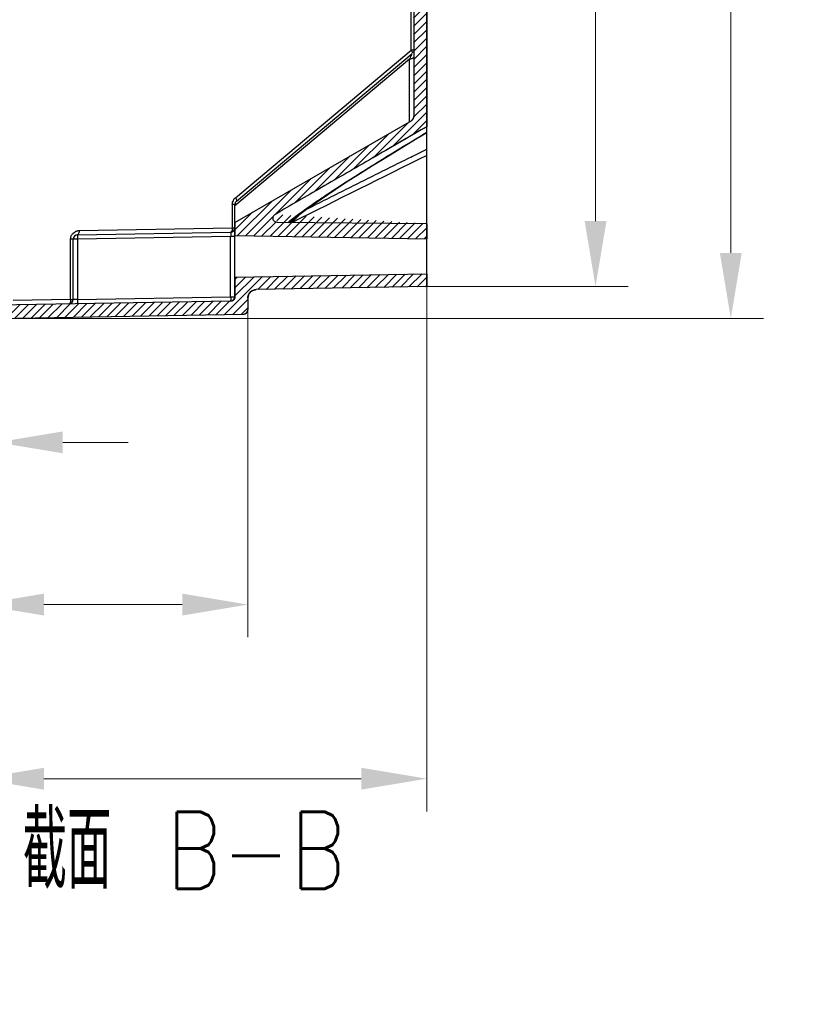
# Model space of a CAD drawing. Header units: inches. Extents: x 3951 to 6642, y -813 to 1217.
# Tile 11 of 33: x 4976 to 5156, y 226 to 454. Entities that reach past the tile are written whole.
import ezdxf

# ---------------------------------------------------------------- set-up
doc = ezdxf.new("R2010")
doc.units = ezdxf.units.IN
doc.header["$LTSCALE"] = 7.600000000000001
doc.header["$MEASUREMENT"] = 0
doc.header["$PDMODE"] = 3
doc.header["$PDSIZE"] = 0.3125
doc.layers.get('0').update_dxf_attribs({"linetype": 'CONTINUOUS'})
doc.layers.get('Defpoints').update_dxf_attribs({"linetype": 'CONTINUOUS'})
doc.layers.add('5标注', color=1, linetype='CONTINUOUS')
doc.layers.add('6文本', color=5, linetype='CONTINUOUS')
doc.styles.get("Standard").update_dxf_attribs({"font": 'txt', "width": 0.8, "bigfont": 'gbcbig.shx'})
doc.styles.add('TXT', font='txt.shx', dxfattribs={"width": 0.7, "bigfont": 'INTECAD.SHX'})
doc.dimstyles.new('标准样式', dxfattribs={"dimscale": 7.600000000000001, "dimtxt": 3, "dimasz": 2, "dimexe": 1, "dimexo": 0, "dimgap": 1, "dimtad": 0, "dimdec": 1, "dimzin": 1, "dimdsep": 46, "dimtxsty": 'TXT', "dimcen": 0.09, "dimclrd": 5, "dimclre": 252, "dimadec": 1, "dimazin": 0, "dimtfac": 1, "dimtdec": 1, "dimtofl": 0, "dimtmove": 0, "dimatfit": 3, "dimfxl": 0, "dimtzin": 0, "dimlwd": 13, "dimlwe": 13, "dimarcsym": 0})

# ---------------------------------------------------------------- blocks, each defined once
blk = doc.blocks.new('*D62')
at = {"layer": '5标注', "color": 252, "lineweight": 13}
for p, q in [((4970.905208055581, 682.5589544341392), (5148.887368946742, 682.5589544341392)), ((4970.905208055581, 384.7166337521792), (5148.887368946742, 384.7166337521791))]:
    blk.add_line(p, q, dxfattribs=at)
at = {"layer": '5标注', "color": 5, "lineweight": 13}
for p, q in [((5141.287368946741, 667.3589544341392), (5141.287368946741, 573.157794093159)), ((5141.287368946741, 399.9166337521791), (5141.287368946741, 494.1177940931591))]:
    blk.add_line(p, q, dxfattribs=at)
at = {"layer": '5标注', "color": 5}
for points in [[(5138.754035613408, 667.3589544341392), (5143.820702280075, 667.3589544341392), (5141.287368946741, 682.5589544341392)], [(5138.754035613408, 399.9166337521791), (5143.820702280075, 399.9166337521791), (5141.287368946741, 384.7166337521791)]]:
    blk.add_solid(points, dxfattribs=at)
at = {"layer": 'Defpoints', "color": 0}
for p in [(4970.905208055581, 682.5589544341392), (4970.905208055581, 384.7166337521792), (5141.287368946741, 384.7166337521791)]:
    blk.add_point(p, dxfattribs=at)
at = {"layer": '5标注', "color": 0, "insert": (5141.287368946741, 533.6377940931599), "char_height": 22.8, "attachment_point": 5, "rotation": 90, "style": 'TXT'}
blk.add_mtext('297.8', dxfattribs=at)
blk = doc.blocks.new('*D57')
at = {"layer": '5标注', "color": 252, "lineweight": 13}
for p, q in [((5070.780208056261, 675.1901227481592), (5117.517139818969, 675.1901227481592)), ((5070.780208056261, 392.0853923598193), (5117.517139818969, 392.0853923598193))]:
    blk.add_line(p, q, dxfattribs=at)
at = {"layer": '5标注', "color": 5, "lineweight": 13}
for p, q in [((5109.917139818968, 659.9901227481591), (5109.917139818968, 567.0122068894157)), ((5109.917139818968, 407.2853923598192), (5109.917139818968, 493.2922068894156))]:
    blk.add_line(p, q, dxfattribs=at)
at = {"layer": '5标注', "color": 5}
for points in [[(5107.383806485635, 659.9901227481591), (5112.450473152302, 659.9901227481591), (5109.917139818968, 675.1901227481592)], [(5107.383806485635, 407.2853923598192), (5112.450473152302, 407.2853923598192), (5109.917139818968, 392.0853923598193)]]:
    blk.add_solid(points, dxfattribs=at)
at = {"layer": 'Defpoints', "color": 0}
for p in [(5070.780208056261, 675.1901227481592), (5070.780208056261, 392.0853923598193), (5109.917139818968, 392.0853923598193)]:
    blk.add_point(p, dxfattribs=at)
at = {"layer": '5标注', "color": 0, "insert": (5109.917139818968, 530.1522068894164), "char_height": 22.8, "attachment_point": 5, "rotation": 90, "style": 'TXT'}
blk.add_mtext('283.1', dxfattribs=at)
blk = doc.blocks.new('*D46')
at = {"layer": '5标注', "color": 252, "lineweight": 13}
for p, q in [((5070.780208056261, 399.0586393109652), (5070.780208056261, 270.3723594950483)), ((4966.780208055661, 382.6772562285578), (4966.780208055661, 270.3723594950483))]:
    blk.add_line(p, q, dxfattribs=at)
at = {"layer": '5标注', "color": 5, "lineweight": 13}
for p, q in [((4966.780208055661, 277.9723594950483), (4951.580208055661, 277.9723594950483)), ((5055.580208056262, 277.9723594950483), (4981.980208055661, 277.9723594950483))]:
    blk.add_line(p, q, dxfattribs=at)
at = {"layer": '5标注', "color": 5}
for points in [[(4981.980208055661, 280.5056928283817), (4981.980208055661, 275.4390261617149), (4966.780208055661, 277.9723594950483)], [(5055.580208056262, 280.5056928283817), (5055.580208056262, 275.4390261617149), (5070.780208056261, 277.9723594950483)]]:
    blk.add_solid(points, dxfattribs=at)
at = {"layer": 'Defpoints', "color": 0}
for p in [(5070.780208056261, 399.0586393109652), (4966.780208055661, 382.6772562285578), (4966.780208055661, 277.9723594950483)]:
    blk.add_point(p, dxfattribs=at)
at = {"layer": '5标注', "color": 0, "insert": (4893.307208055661, 277.9723594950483), "char_height": 22.8, "attachment_point": 5, "style": 'TXT'}
blk.add_mtext('\\A1;104.0{\\H0.7x;\\S+0.00^ -0.25;}', dxfattribs=at)
blk = doc.blocks.new('*D45')
at = {"layer": '5标注', "color": 252, "lineweight": 13}
for p, q in [((5029.280208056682, 388.0583965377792), (5029.280208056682, 310.7571977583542)), ((4966.780208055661, 385.2163433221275), (4966.780208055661, 310.7571977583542))]:
    blk.add_line(p, q, dxfattribs=at)
at = {"layer": '5标注', "color": 5, "lineweight": 13}
for p, q in [((4966.780208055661, 318.3571977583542), (4941.602451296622, 318.3571977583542)), ((5014.080208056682, 318.3571977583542), (4981.980208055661, 318.3571977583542))]:
    blk.add_line(p, q, dxfattribs=at)
at = {"layer": '5标注', "color": 5}
for points in [[(4981.980208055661, 320.8905310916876), (4981.980208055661, 315.8238644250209), (4966.780208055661, 318.3571977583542)], [(5014.080208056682, 320.8905310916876), (5014.080208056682, 315.8238644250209), (5029.280208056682, 318.3571977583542)]]:
    blk.add_solid(points, dxfattribs=at)
at = {"layer": 'Defpoints', "color": 0}
for p in [(5029.280208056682, 388.0583965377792), (4966.780208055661, 385.2163433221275), (5029.280208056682, 318.3571977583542)]:
    blk.add_point(p, dxfattribs=at)
at = {"layer": '5标注', "color": 0, "insert": (4910.062451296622, 318.3571977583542), "char_height": 22.8, "attachment_point": 5, "style": 'TXT'}
blk.add_mtext('62.5', dxfattribs=at)
blk = doc.blocks.new('*D44')
at = {"layer": '5标注', "color": 252, "lineweight": 13}
for p, q in [((4966.780208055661, 382.090805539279), (4966.780208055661, 348.3746078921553)), ((4971.155208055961, 380.9398975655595), (4971.155208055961, 348.3746078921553))]:
    blk.add_line(p, q, dxfattribs=at)
at = {"layer": '5标注', "color": 5, "lineweight": 13}
for p, q in [((4951.580208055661, 355.9746078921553), (4932.230208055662, 355.9746078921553)), ((4986.355208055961, 355.9746078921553), (5001.555208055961, 355.9746078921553))]:
    blk.add_line(p, q, dxfattribs=at)
at = {"layer": '5标注', "color": 5}
for points in [[(4951.580208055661, 358.5079412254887), (4951.580208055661, 353.4412745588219), (4966.780208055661, 355.9746078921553)], [(4986.355208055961, 358.5079412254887), (4986.355208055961, 353.4412745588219), (4971.155208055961, 355.9746078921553)]]:
    blk.add_solid(points, dxfattribs=at)
at = {"layer": 'Defpoints', "color": 0}
for p in [(4966.780208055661, 382.090805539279), (4971.155208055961, 380.9398975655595), (4971.155208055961, 355.9746078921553)]:
    blk.add_point(p, dxfattribs=at)
at = {"layer": '5标注', "color": 0, "insert": (4908.670208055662, 355.9746078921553), "char_height": 22.8, "attachment_point": 5, "style": 'TXT'}
blk.add_mtext('4.4', dxfattribs=at)

msp = doc.modelspace()

# ---------------------------------------------------------------- hatches: boundary and pattern name
h = msp.add_hatch()
h.set_pattern_fill('B', color=2, scale=10.28184589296, angle=45, style=0, pattern_type=0)
h.set_pattern_definition([(45, (4425.239163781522, 366.6944490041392), (-0.9566267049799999, 0.9566267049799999), [])])
edge = h.paths.add_edge_path()
edge.add_line((4967.762755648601, 679.5591834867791), (5025.297660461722, 678.5549079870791))
edge.add_spline(control_points=[(4967.762755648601, 679.5591834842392), (4967.185131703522, 679.5692659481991), (4966.780208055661, 679.9813192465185), (4966.780208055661, 680.5590311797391)], knot_values=[0, 0, 0, 0, 1, 1, 1, 1], weights=[1, 0.8088336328, 0.8088336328, 1], degree=3, periodic=0)
edge.add_line((4966.780208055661, 680.5590311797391), (4966.780208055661, 685.9892796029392))
edge.add_line((4969.780208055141, 689.0421017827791), (4966.780208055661, 685.9892796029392))
edge.add_line((4970.905208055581, 689.0421017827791), (4969.780208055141, 689.0421017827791))
edge.add_spline(control_points=[(4970.905208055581, 689.0421017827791), (4971.05165466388, 689.0421017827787), (4971.155208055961, 688.9385483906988), (4971.155208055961, 688.7921017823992)], knot_values=[0, 0, 0, 0, 1, 1, 1, 1], weights=[1, 0.8047378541, 0.8047378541, 1], degree=3, periodic=0)
edge.add_line((4971.155208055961, 688.5421017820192), (4971.155208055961, 688.7921017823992))
edge.add_spline(control_points=[(4971.155208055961, 688.5421017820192), (4971.155208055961, 688.3956551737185), (4971.05165466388, 688.2921017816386), (4970.905208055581, 688.2921017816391)], knot_values=[0, 0, 0, 0, 1, 1, 1, 1], weights=[1, 0.8047378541, 0.8047378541, 1], degree=3, periodic=0)
edge.add_line((4970.905208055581, 688.2921017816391), (4970.780208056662, 688.2921017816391))
edge.add_line((4970.780208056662, 685.7388474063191), (4970.780208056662, 688.2921017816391))
edge.add_spline(control_points=[(4970.771736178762, 682.5588795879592), (4969.83765673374, 682.5579818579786), (4969.177725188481, 683.219038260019), (4969.180213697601, 684.1531148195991), (4969.182702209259, 685.0871913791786), (4969.846146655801, 685.7447221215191), (4970.780208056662, 685.7388474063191)], knot_values=[0, 0, 0, 0, 1, 1, 1, 2, 2, 2, 2], weights=[1, 0.8038826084, 0.8038826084, 1, 0.8038826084, 0.8038826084, 1], degree=3, periodic=0)
edge.add_line((5028.297660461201, 681.5549079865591), (4970.780064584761, 682.558881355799))
edge.add_spline(control_points=[(5029.280208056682, 680.5550602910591), (5029.280208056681, 681.1327722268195), (5028.875284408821, 681.5448255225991), (5028.297660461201, 681.5549079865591)], knot_values=[0, 0, 0, 0, 1, 1, 1, 1], weights=[1, 0.8088336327, 0.8088336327, 1], degree=3, periodic=0)
edge.add_line((5029.280208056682, 680.5550602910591), (5029.280208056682, 677.8791768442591))
edge.add_spline(control_points=[(5029.280208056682, 677.8799019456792), (5029.280208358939, 676.7244783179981), (5030.09005559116, 675.9003720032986), (5031.245303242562, 675.8802070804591)], knot_values=[0, 0, 0, 0, 1, 1, 1, 1], weights=[1, 0.808833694, 0.808833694, 1], degree=3, periodic=0)
edge.add_line((5070.780208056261, 675.1901227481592), (5031.245303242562, 675.8802070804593))
edge.add_line((5070.780208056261, 675.1901227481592), (5070.780208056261, 672.1901227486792))
edge.add_line((5026.280208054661, 672.9668731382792), (5070.780208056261, 672.1901227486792))
edge.add_line((5026.280208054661, 677.5550602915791), (5026.280208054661, 672.9668731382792))
edge.add_spline(control_points=[(5026.280208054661, 677.5550602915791), (5026.280208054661, 678.1327722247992), (5025.875284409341, 678.544825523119), (5025.297660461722, 678.5549079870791)], knot_values=[0, 0, 0, 0, 1, 1, 1, 1], weights=[1, 0.8088336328, 0.8088336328, 1], degree=3, periodic=0)
edge = h.paths.add_edge_path()
edge.add_line((5067.780208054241, 635.7723604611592), (5067.780208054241, 431.5031546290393))
edge.add_spline(control_points=[(5067.280207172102, 636.6371631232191), (5067.597195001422, 636.4541505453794), (5067.780208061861, 636.1371629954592), (5067.780208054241, 635.7711371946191)], knot_values=[0, 0, 0, 0, 1, 1, 1, 1], weights=[1, 0.9106834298, 0.9106834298, 1], degree=3, periodic=0)
edge.add_line((5026.280208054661, 660.3085236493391), (5067.280207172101, 636.6371631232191))
edge.add_line((5026.280208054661, 663.3086419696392), (5026.280208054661, 660.3085236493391))
edge.add_line((5026.280208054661, 663.3086419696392), (5070.780208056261, 664.0853923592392))
edge.add_line((5070.780208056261, 664.0853923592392), (5070.780208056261, 660.6110988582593))
edge.add_spline(control_points=[(5036.251645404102, 660.2803409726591), (5040.185646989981, 660.3219221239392), (5047.988716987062, 660.3956011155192), (5059.498147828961, 660.5049820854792), (5067.041188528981, 660.5756254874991), (5070.780208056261, 660.6110988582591)], knot_values=[0, 0, 0, 0, 0.3333333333, 0.6666666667, 1, 1, 1, 1], degree=3, periodic=0)
edge.add_spline(control_points=[(5035.611200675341, 658.436828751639), (5035.474480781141, 658.5161112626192), (5035.267593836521, 658.7107605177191), (5035.159013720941, 659.1034099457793), (5035.184839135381, 659.5166591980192), (5035.365790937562, 659.9156259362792), (5035.751314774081, 660.2026022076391), (5036.067389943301, 660.2791639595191), (5036.246937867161, 660.2820361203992)], knot_values=[0, 0, 0, 0, 0.1666666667, 0.3333333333, 0.5, 0.6666666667, 0.8333333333, 1, 1, 1, 1], degree=3, periodic=0)
edge.add_spline(control_points=[(5035.610696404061, 658.4370718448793), (5038.151725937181, 656.9622333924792), (5043.430511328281, 653.9048216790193), (5051.945805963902, 648.9800767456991), (5061.021208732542, 643.7350595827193), (5067.463013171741, 640.0134220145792), (5070.780208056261, 638.0971778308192)], knot_values=[0, 0, 0, 0, 0.25, 0.5, 0.75, 1, 1, 1, 1], degree=3, periodic=0)
edge.add_line((5070.780208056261, 638.0971778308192), (5070.780208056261, 429.1783372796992))
edge.add_spline(control_points=[(5070.780208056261, 429.1783372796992), (5066.403957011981, 426.6503080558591), (5057.963887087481, 421.7740923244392), (5046.238750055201, 414.9958961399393), (5039.052860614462, 410.8362990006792), (5035.618760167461, 408.8431235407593)], knot_values=[0, 0, 0, 0, 0.3333333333, 0.6666666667, 1, 1, 1, 1], degree=3, periodic=0)
edge.add_spline(control_points=[(5036.112959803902, 406.9762447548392), (5035.965544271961, 406.9784498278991), (5035.701133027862, 407.0472937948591), (5035.351193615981, 407.2643442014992), (5035.174186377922, 407.6202694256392), (5035.109008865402, 407.9455936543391), (5035.152765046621, 408.2998736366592), (5035.316996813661, 408.6086814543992), (5035.502799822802, 408.7753128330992), (5035.619419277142, 408.8423342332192)], knot_values=[0, 0, 0, 0, 0.1428571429, 0.2857142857, 0.4285714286, 0.5714285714, 0.7142857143, 0.8571428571, 1, 1, 1, 1], degree=3, periodic=0)
edge.add_line((5070.780208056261, 406.6786849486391), (5036.117417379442, 406.9813774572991))
edge.add_line((5070.780208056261, 406.6786849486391), (5070.780208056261, 403.1901227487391))
edge.add_line((5026.280208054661, 403.9668731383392), (5070.780208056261, 403.1901227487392))
edge.add_line((5026.280208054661, 406.9669914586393), (5026.280208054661, 403.9668731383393))
edge.add_line((5026.280208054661, 406.9669914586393), (5067.280207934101, 430.6383524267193))
edge.add_spline(control_points=[(5067.280207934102, 430.6383524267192), (5067.597195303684, 430.8213651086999), (5067.780208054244, 431.13835244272), (5067.780208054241, 431.5043779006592)], knot_values=[0, 0, 0, 0, 1, 1, 1, 1], weights=[1, 0.9106835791, 0.9106835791, 1], degree=3, periodic=0)
edge = h.paths.add_edge_path()
edge.add_line((5025.297660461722, 388.7206071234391), (4967.762755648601, 387.7163316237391))
edge.add_spline(control_points=[(5026.280208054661, 389.7204548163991), (5026.280208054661, 389.1427428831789), (5025.875284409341, 388.7306895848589), (5025.297660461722, 388.7206071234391)], knot_values=[0, 0, 0, 0, 1, 1, 1, 1], weights=[1, 0.8088336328, 0.8088336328, 1], degree=3, periodic=0)
edge.add_line((5026.280208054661, 394.3086419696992), (5026.280208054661, 389.7204548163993))
edge.add_line((5026.280208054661, 394.3086419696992), (5070.780208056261, 395.0853923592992))
edge.add_line((5070.780208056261, 395.0853923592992), (5070.780208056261, 392.0853923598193))
edge.add_line((5070.780208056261, 392.0853923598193), (5031.245303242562, 391.3953080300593))
edge.add_spline(control_points=[(5029.280208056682, 389.3956131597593), (5029.2802083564, 390.5510367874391), (5030.090055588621, 391.3751431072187), (5031.245303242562, 391.3953080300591)], knot_values=[0, 0, 0, 0, 1, 1, 1, 1], weights=[1, 0.8088336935, 0.8088336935, 1], degree=3, periodic=0)
edge.add_line((5029.280208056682, 389.3963382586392), (5029.280208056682, 386.7204548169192))
edge.add_spline(control_points=[(5028.297660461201, 385.7206071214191), (5028.875284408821, 385.7306895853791), (5029.280208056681, 386.1427428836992), (5029.280208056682, 386.7204548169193)], knot_values=[0, 0, 0, 0, 1, 1, 1, 1], weights=[1, 0.8088336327, 0.8088336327, 1], degree=3, periodic=0)
edge.add_line((4970.780064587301, 384.7166337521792), (5028.297660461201, 385.7206071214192))
edge.add_spline(control_points=[(4970.780208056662, 381.5366677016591), (4969.846146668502, 381.5307929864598), (4969.182702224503, 382.1883237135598), (4969.180213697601, 383.1224002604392), (4969.177725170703, 384.0564768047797), (4969.837656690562, 384.7175332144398), (4970.771736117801, 384.7166355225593)], knot_values=[0, 0, 0, 0, 1, 1, 1, 2, 2, 2, 2], weights=[1, 0.8038826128, 0.8038826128, 1, 0.8038826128, 0.8038826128, 1], degree=3, periodic=0)
edge.add_line((4970.780208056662, 378.9834133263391), (4970.780208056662, 381.5366677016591))
edge.add_line((4970.905208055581, 378.9834133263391), (4970.780208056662, 378.9834133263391))
edge.add_spline(control_points=[(4970.905208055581, 378.9834133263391), (4971.05165466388, 378.9834133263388), (4971.155208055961, 378.8798599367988), (4971.155208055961, 378.7334133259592)], knot_values=[0, 0, 0, 0, 1, 1, 1, 1], weights=[1, 0.8047378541, 0.8047378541, 1], degree=3, periodic=0)
edge.add_line((4971.155208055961, 378.4834133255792), (4971.155208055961, 378.7334133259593))
edge.add_spline(control_points=[(4971.155208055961, 378.4834133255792), (4971.155208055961, 378.3369667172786), (4971.05165466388, 378.2334133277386), (4970.905208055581, 378.2334133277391)], knot_values=[0, 0, 0, 0, 1, 1, 1, 1], weights=[1, 0.8047378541, 0.8047378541, 1], degree=3, periodic=0)
edge.add_line((4970.905208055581, 378.2334133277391), (4969.780208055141, 378.2334133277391))
edge.add_line((4966.780208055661, 381.2862355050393), (4969.780208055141, 378.2334133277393))
edge.add_line((4966.780208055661, 381.2862355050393), (4966.780208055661, 386.7164839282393))
edge.add_spline(control_points=[(4966.780208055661, 386.7164839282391), (4966.780208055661, 387.2941958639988), (4967.185131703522, 387.7062491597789), (4967.762755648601, 387.7163316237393)], knot_values=[0, 0, 0, 0, 1, 1, 1, 1], weights=[1, 0.8088336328, 0.8088336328, 1], degree=3, periodic=0)

# ---------------------------------------------------------------- linework, layer by layer
at = {"color": 7, "linetype": 'Continuous'}
for p, q in [((5070.780208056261, 392.0853923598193), (5070.780208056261, 675.1901227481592)), ((5070.780208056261, 638.0971778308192), (5070.780208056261, 429.1783372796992)), ((5067.780208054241, 635.7723604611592), (5067.780208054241, 431.5031546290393)), ((5067.780208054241, 635.7723604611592), (5067.780208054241, 431.5031546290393)), ((5067.175761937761, 446.9266999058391), (5067.175761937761, 620.3488152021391)), ((5026.390186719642, 412.7035387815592), (5067.175761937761, 446.9266999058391)), ((5026.637420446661, 411.9374943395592), (5067.422995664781, 446.1606554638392)), ((5067.780208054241, 446.9266999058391), (5067.175761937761, 446.9266999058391)), ((5066.797660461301, 444.8455901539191), (5026.280208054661, 410.8469184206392)), ((5066.797660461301, 430.3597535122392), (5066.797660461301, 444.8455901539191)), ((5026.280208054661, 406.9669914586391), (5067.280207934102, 430.6383524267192)), ((5026.280208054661, 406.9669914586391), (5067.280207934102, 430.6383524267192)), ((5070.780208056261, 429.1783372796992), (5070.221587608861, 428.8556373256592)), ((5067.871433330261, 422.5327974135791), (5070.780132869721, 423.9680545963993)), ((5025.675761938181, 411.1714498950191), (5025.675761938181, 405.6993335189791)), ((5026.280208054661, 411.1714498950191), (5025.675761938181, 411.1714498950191)), ((5026.280208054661, 389.7204548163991), (5026.280208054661, 411.1714507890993)), ((5026.280208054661, 406.9669914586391), (5026.280208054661, 403.9668731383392)), ((5070.780208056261, 406.6786849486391), (5036.117417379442, 406.9813774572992)), ((5070.780208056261, 406.6786849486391), (5036.117417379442, 406.9813774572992)), ((5070.780208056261, 406.6786849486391), (5070.780208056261, 403.1901227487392)), ((4989.762755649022, 404.0792217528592), (5025.297660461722, 404.6994858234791)), ((4990.144246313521, 405.0791286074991), (5025.675761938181, 405.6993335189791)), ((5025.675761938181, 405.6993335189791), (5026.280208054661, 405.6993335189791)), ((4988.175761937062, 389.0658898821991), (4988.175761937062, 403.0793740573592)), ((4989.762755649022, 403.0793740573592), (4988.175761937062, 403.0793740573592)), ((4988.780208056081, 389.0658898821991), (4988.780208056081, 403.0793740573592)), ((5025.297660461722, 403.6996381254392), (4989.762755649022, 403.0793740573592)), ((4989.762755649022, 403.0793740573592), (4989.762755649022, 389.1001907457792)), ((5025.297660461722, 389.7204548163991), (5025.297660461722, 403.6996381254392)), ((5026.280208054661, 403.6996381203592), (5025.297660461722, 403.6996381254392)), ((5026.280208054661, 403.9668731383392), (5070.780208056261, 403.1901227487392)), ((5026.280208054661, 403.9668731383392), (5070.780208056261, 403.1901227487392)), ((5026.280208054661, 394.3086419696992), (5070.780208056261, 395.085392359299)), ((5026.280208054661, 394.3086419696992), (5070.780208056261, 395.085392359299)), ((5070.780208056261, 395.085392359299), (5070.780208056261, 392.0853923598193)), ((5026.280208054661, 394.3086419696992), (5026.280208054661, 389.7204548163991)), ((5070.780208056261, 392.0853923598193), (5031.245303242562, 391.3953080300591)), ((5070.780208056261, 392.0853923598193), (5031.245303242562, 391.3953080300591)), ((5025.297660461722, 388.7206071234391), (4967.760282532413, 387.7162884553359)), ((5025.297660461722, 388.7206071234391), (4967.762755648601, 387.7163316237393)), ((4988.175761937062, 389.0658898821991), (4974.884654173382, 388.8338927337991)), ((4988.175761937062, 389.0658898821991), (4988.780208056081, 389.0658898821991)), ((4989.762755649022, 389.1001907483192), (4988.780208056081, 389.0658898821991)), ((4989.762755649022, 389.1001907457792), (5025.297660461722, 389.7204548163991)), ((5025.297660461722, 389.7204548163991), (5026.280208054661, 389.7204548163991)), ((5029.280208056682, 389.3963382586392), (5029.280208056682, 386.7204548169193)), ((5029.280208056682, 389.3963382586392), (5029.280208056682, 386.7204548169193)), ((4970.780064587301, 384.7166337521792), (5028.297660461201, 385.7206071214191)), ((4970.780064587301, 384.7166337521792), (5028.297660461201, 385.7206071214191))]:
    msp.add_line(p, q, dxfattribs=at)
for points in [[(5067.727865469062, 446.6177363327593), (5067.720261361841, 446.5924425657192), (5067.675668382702, 446.4864677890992), (5067.618017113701, 446.3822739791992), (5067.606699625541, 446.3665938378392)], [(5061.279829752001, 422.0639468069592), (5068.144155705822, 426.2611588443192), (5070.780208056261, 427.8557552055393)], [(5038.941718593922, 406.9567147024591), (5040.360885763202, 408.1389962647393), (5043.201024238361, 410.2672018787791), (5046.334167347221, 412.4646092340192), (5049.518623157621, 414.6015011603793), (5052.566016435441, 416.5857741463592), (5055.424161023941, 418.4084863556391), (5058.220223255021, 420.1649858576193), (5061.279829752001, 422.0639468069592)]]:
    msp.add_lwpolyline(points, dxfattribs=at)
for centre, radius, start, end in [((5066.780208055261, 431.5043779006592), 0.9999999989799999, 299.9999919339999, 0), ((7968.178170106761, -5433.641766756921), 6533.709208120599, 116.3244389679, 116.630398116), ((5027.597079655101, 411.2016479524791), 1.92067025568, 146.6061773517, 164.2961678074), ((5027.661092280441, 411.1616784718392), 1.99611455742, 141.2222218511, 146.6595991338), ((5027.280208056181, 411.1714498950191), 0.9999999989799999, 129.9999999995, 179.99994877), ((5036.119718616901, 407.9727037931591), 1.00327290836, 119.9118648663, 133.975410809), ((5025.280208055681, 405.6993335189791), 0.9999999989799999, 270.9999999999, 0), ((4989.780208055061, 403.0793740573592), 0.9999999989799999, 91, 180.0000000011), ((5031.280208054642, 389.3956126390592), 2.0000000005, 91, 179.9999851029), ((4987.780208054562, 389.0658898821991), 0.9999999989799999, 271, 0), ((5025.280208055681, 389.7204548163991), 0.9999999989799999, 271, 0), ((5028.280208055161, 386.7204548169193), 0.9999999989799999, 270.9999999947, 0)]:
    msp.add_arc(centre, radius, start, end, dxfattribs=at)
for points, start_tangent, end_tangent in [([(5067.780208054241, 445.3450216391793), (5067.761273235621, 445.2500440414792), (5067.704001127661, 445.1599034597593), (5067.609186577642, 445.0761243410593), (5067.483609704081, 445.0009476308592), (5067.168617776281, 444.8883698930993), (5066.797660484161, 444.8469469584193)], (-2.359190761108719e-08, -0.9999999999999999), (-0.9999593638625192, -0.00901502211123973)), ([(5067.137972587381, 445.6469929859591), (5067.040590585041, 445.4381775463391), (5066.799295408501, 444.8469620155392)], (-0.4320656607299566, -0.9018421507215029), (-0.3782108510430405, -0.9257194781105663)), ([(5067.422995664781, 446.1606554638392), (5067.256245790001, 445.8968439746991), (5067.137972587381, 445.6469929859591)], (-0.7660444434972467, -0.6427876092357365), (-0.4320656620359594, -0.9018421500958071)), ([(5067.348780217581, 446.6568063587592), (5067.175761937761, 446.9266999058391)], (-0.4953410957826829, 0.8686985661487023), (-0.5771864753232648, 0.8166123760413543)), ([(5067.472503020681, 446.3251513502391), (5067.381786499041, 446.5971552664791), (5067.348780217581, 446.6568063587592)], (-0.05500409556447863, 0.9984861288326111), (-0.4953410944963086, 0.8686985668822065)), ([(5067.280207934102, 430.6383524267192), (5067.307132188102, 430.6544655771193), (5067.333745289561, 430.6715534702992), (5067.359997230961, 430.6896113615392), (5067.385837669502, 430.7086312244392), (5067.411216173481, 430.7286016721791), (5067.436082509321, 430.7495079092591), (5067.460386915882, 430.7713317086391), (5067.484080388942, 430.7940513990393), (5067.507114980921, 430.8176419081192), (5067.529444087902, 430.8420748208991), (5067.551022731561, 430.8673184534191), (5067.571807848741, 430.8933379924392), (5067.591758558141, 430.9200956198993), (5067.610836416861, 430.9475507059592), (5067.629005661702, 430.9756599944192), (5067.646233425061, 431.0043778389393), (5067.662489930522, 431.0336564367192), (5067.677748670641, 431.0634461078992), (5067.691986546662, 431.0936955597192), (5067.705183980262, 431.1243521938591), (5067.717325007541, 431.1553624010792), (5067.728397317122, 431.1866718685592), (5067.738392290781, 431.2182258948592), (5067.747304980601, 431.2499696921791), (5067.755134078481, 431.2818486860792), (5067.761881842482, 431.3138088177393), (5067.767554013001, 431.345796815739), (5067.772159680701, 431.3777604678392), (5067.775711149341, 431.4096488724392), (5067.778223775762, 431.4414126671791), (5067.779715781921, 431.4730042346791), (5067.780208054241, 431.5043779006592)], (0.8660254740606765, 0.4999998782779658), (0, 1)), ([(5070.780208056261, 429.1783372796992), (5058.119715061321, 421.8634468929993), (5046.396467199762, 415.0856962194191), (5035.618760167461, 408.8431235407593)], (-0.8659054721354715, -0.5002076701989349), (-0.8648784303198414, -0.5019813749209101)), ([(5070.221587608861, 428.8556373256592), (5058.119715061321, 421.8634468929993), (5046.396467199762, 415.0856962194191), (5035.618760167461, 408.8431235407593)], (-0.8659032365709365, -0.5002115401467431), (-0.8648784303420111, -0.5019813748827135)), ([(5038.576478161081, 406.9742992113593), (5039.419585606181, 407.6484402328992), (5042.024024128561, 409.6044607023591), (5044.974226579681, 411.6790225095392), (5048.277187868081, 413.8974692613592), (5051.948388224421, 416.2814028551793), (5056.007843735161, 418.8515123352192), (5060.479201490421, 421.6283673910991), (5065.389326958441, 424.6327904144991), (5070.780208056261, 427.8911684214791)], (0.7751731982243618, 0.6317487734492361), (0.8571027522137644, 0.5151454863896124)), ([(5042.882979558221, 410.0260422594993), (5043.605515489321, 410.3937552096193), (5045.867004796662, 411.5399058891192), (5048.129453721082, 412.6804318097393), (5052.656650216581, 414.9514280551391), (5057.188889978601, 417.2189609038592), (5061.721421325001, 419.4803312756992), (5066.255534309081, 421.7329240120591), (5067.871433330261, 422.5327974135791)], (0.8910674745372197, 0.4538708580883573), (0.896401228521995, 0.4432435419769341)), ([(5025.675747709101, 411.1714497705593), (5025.721424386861, 411.6149154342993), (5025.748101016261, 411.7215058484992)], (-0.008873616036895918, 0.999960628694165), (0.2705183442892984, 0.9627148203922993)), ([(5026.104959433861, 412.4118480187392), (5026.390175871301, 412.7035515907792)], (0.6262705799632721, 0.779605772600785), (0.7630771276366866, 0.6463074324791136)), ([(5026.390209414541, 412.7035548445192), (5026.546286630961, 412.4522045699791), (5026.643616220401, 412.2255595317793), (5026.669159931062, 412.1279183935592), (5026.677466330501, 412.0455287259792), (5026.637869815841, 411.9378826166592), (5026.636098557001, 411.9363473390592)], (0.5777220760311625, -0.8162335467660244), (-0.7644737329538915, -0.6446548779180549)), ([(5036.112959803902, 406.9762447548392), (5035.708912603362, 407.0662578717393), (5035.380015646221, 407.2874900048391), (5035.192824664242, 407.6151692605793), (5035.127164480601, 407.9504196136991), (5035.172844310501, 408.2922949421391), (5035.336075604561, 408.598871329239), (5035.619419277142, 408.8423342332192)], (-0.9998881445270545, 0.01495655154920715), (0.8670180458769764, 0.4982767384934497)), ([(5035.380015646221, 407.2874900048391), (5035.192824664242, 407.6151692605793), (5035.127164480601, 407.9504196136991), (5035.172844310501, 408.2922949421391), (5035.336075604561, 408.598871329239), (5035.423096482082, 408.6946969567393)], (-0.6762813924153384, 0.7366433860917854), (0.7195297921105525, 0.6944615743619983)), ([(5036.112959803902, 406.9762447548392), (5035.708912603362, 407.0662578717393), (5035.380015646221, 407.2874900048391)], (-0.9998881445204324, 0.01495655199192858), (-0.6762813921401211, 0.7366433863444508)), ([(4988.298253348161, 403.7632740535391), (4988.333636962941, 403.8474594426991), (4988.528794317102, 404.1848897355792), (4988.714638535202, 404.4098764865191)], (0.3644349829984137, 0.9312288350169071), (0.6860712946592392, 0.7275343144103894)), ([(4988.714638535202, 404.4098764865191), (4988.784013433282, 404.4804050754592), (4989.222574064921, 404.8166946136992)], (0.6860712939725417, 0.7275343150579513), (0.8627083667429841, 0.505701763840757)), ([(4989.222574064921, 404.8166946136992), (4989.420331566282, 404.9187740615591), (4989.550012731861, 404.9714221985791)], (0.8627083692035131, 0.5057017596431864), (0.9396025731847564, 0.3422674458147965)), ([(4989.550012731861, 404.9714221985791), (4989.777988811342, 405.0382896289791), (4989.961215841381, 405.069030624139), (4990.144246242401, 405.0793826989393)], (0.939602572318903, 0.3422674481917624), (0.9999999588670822, 0.0002868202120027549)), ([(4990.145370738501, 405.0791482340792), (4990.095638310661, 404.5810779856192), (4989.957389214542, 404.2154937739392), (4989.762729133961, 404.0792212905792)], (0.001737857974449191, -0.9999984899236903), (-0.9998476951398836, -0.0174524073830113)), ([(5025.485429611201, 404.8356621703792), (5025.297660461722, 404.6994858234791)], (-0.5740472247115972, -0.8188221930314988), (-0.9998476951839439, -0.0174524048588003)), ([(5025.297660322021, 404.6994857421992), (5025.299442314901, 404.6940196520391), (5025.300970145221, 404.6779746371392), (5025.302261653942, 404.6519875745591), (5025.303316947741, 404.6166701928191), (5025.304136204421, 404.5726374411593), (5025.304720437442, 404.5205456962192), (5025.305188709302, 404.3948521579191), (5025.305074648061, 404.3225767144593), (5025.304727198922, 404.2448664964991), (5025.303324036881, 404.0756378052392), (5025.302264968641, 403.9853691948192), (5025.300968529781, 403.8921728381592), (5025.297677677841, 403.6996377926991)], (0.9996460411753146, 0.02660436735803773), (-0.01917595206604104, -0.9998161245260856)), ([(5025.633245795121, 405.2013840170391), (5025.485429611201, 404.8356621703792)], (-0.2061494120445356, -0.9785205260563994), (-0.5740472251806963, -0.8188221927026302)), ([(5025.675761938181, 405.6993335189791), (5025.633245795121, 405.2013840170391)], (0.03168661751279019, -0.9994978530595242), (-0.2061494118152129, -0.9785205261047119)), ([(4988.175768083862, 403.079374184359), (4988.182946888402, 403.278800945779), (4988.212237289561, 403.4746467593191), (4988.298253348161, 403.7632740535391)], (-0.0206554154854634, 0.9997866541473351), (0.3644349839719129, 0.9312288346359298)), ([(4989.762755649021, 404.0792217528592), (4989.756370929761, 403.9451660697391), (4989.756370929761, 403.5792100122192), (4989.762755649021, 403.0793740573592)], (-0.9998476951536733, -0.01745240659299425), (0.0174470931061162, -0.9998477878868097)), ([(5029.280208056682, 389.3956131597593), (5029.280692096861, 389.4396118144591), (5029.282161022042, 389.4839758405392), (5029.284639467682, 389.5286765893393), (5029.288151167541, 389.5736838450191), (5029.292718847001, 389.6189658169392), (5029.298364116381, 389.6644891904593), (5029.305107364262, 389.7102191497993), (5029.312967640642, 389.7561194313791), (5029.321962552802, 389.8021523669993), (5029.332108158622, 389.8482789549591), (5029.343418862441, 389.8944589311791), (5029.355907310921, 389.9406508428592), (5029.369584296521, 389.9868121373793), (5029.384458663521, 390.0328992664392), (5029.400537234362, 390.0788677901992), (5029.417824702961, 390.1246724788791), (5029.436323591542, 390.1702674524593), (5029.456034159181, 390.2156062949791), (5029.476954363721, 390.2606421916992), (5029.499079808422, 390.3053280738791), (5029.522403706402, 390.3496167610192), (5029.546916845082, 390.3934611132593), (5029.572607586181, 390.4368141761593), (5029.599461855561, 390.4796293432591), (5029.627463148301, 390.5218605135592), (5029.656592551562, 390.5634622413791), (5029.686828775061, 390.6043899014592), (5029.718148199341, 390.6445998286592), (5029.750524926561, 390.6840494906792), (5029.783930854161, 390.7226976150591), (5029.818335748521, 390.7605043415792), (5029.853707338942, 390.7974313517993), (5029.890011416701, 390.8334420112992), (5029.927211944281, 390.8685014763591), (5029.965271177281, 390.9025768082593), (5030.004149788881, 390.9356370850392), (5030.043807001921, 390.9676534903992), (5030.084200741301, 390.9985993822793), (5030.125287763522, 391.0284503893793), (5030.167023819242, 391.057184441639), (5030.209363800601, 391.0847818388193), (5030.252261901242, 391.1112252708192), (5030.295671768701, 391.1364998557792), (5030.339546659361, 391.1605931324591), (5030.383839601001, 391.1834950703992), (5030.428503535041, 391.2051980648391), (5030.473491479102, 391.2256968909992), (5030.518756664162, 391.2449886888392), (5030.564252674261, 391.2630729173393), (5030.609933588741, 391.2799512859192), (5030.655754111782, 391.2956277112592), (5030.701669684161, 391.3101082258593), (5030.747636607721, 391.3234009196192), (5030.793612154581, 391.3355158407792), (5030.839554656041, 391.3464649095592), (5030.885423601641, 391.3562618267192), (5030.931179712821, 391.3649219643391), (5030.976785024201, 391.3724622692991), (5031.022202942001, 391.3789011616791), (5031.067398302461, 391.3842584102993), (5031.112337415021, 391.3885550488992), (5031.156988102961, 391.3918132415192), (5031.201319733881, 391.3940561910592), (5031.245303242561, 391.3953080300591)], (2.600122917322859e-07, 0.9999999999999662), (0.9998476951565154, 0.01745240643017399)), ([(4988.133245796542, 388.5679403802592), (4987.985429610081, 388.2022185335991)], (-0.2061494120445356, -0.9785205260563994), (-0.5740472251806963, -0.8188221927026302)), ([(4988.175761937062, 389.0658898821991), (4988.133245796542, 388.5679403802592)], (0.03168661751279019, -0.9994978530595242), (-0.2061494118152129, -0.9785205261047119)), ([(4989.762755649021, 389.1001907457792), (4989.765784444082, 388.9080037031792), (4989.767956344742, 388.7253010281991), (4989.769225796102, 388.555725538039), (4989.769634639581, 388.4039909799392), (4989.769226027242, 388.2755752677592), (4989.768703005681, 388.2225590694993), (4989.767956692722, 388.1784329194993), (4989.766981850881, 388.1440861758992), (4989.765784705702, 388.1196787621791), (4989.764373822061, 388.1051571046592), (4989.762755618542, 388.1003430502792)], (0.01751499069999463, -0.9998466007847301), (-0.9998481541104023, -0.01742609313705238)), ([(5025.297660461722, 389.7204548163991), (5025.307211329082, 389.2206094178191), (5025.295807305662, 388.8545814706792), (5025.297660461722, 388.7206071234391)], (0.03739477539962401, -0.999300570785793), (0.9998476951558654, 0.01745240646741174)), ([(5026.280208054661, 389.7204548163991), (5026.279966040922, 389.6984554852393), (5026.279231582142, 389.6762734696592), (5026.277992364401, 389.6539230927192), (5026.276236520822, 389.6314194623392), (5026.273952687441, 389.6087784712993), (5026.271130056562, 389.5860167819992), (5026.267758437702, 389.5631517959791), (5026.263828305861, 389.5402016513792), (5026.259330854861, 389.5171851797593), (5026.254258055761, 389.4941218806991), (5026.248602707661, 389.4710318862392), (5026.242358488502, 389.4479359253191), (5026.235519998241, 389.4248552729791), (5026.228082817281, 389.4018117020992), (5026.220043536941, 389.3788274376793), (5026.211399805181, 389.3559250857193), (5026.202150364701, 389.3331275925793), (5026.192295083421, 389.3104581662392), (5026.181834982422, 389.2879402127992), (5026.170772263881, 389.2655972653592), (5026.159110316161, 389.2434529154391), (5026.146853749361, 389.2215307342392), (5026.134008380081, 389.1998541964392), (5026.120581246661, 389.1784466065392), (5026.106580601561, 389.1573310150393), (5026.092015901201, 389.1365301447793), (5026.076897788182, 389.1160663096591), (5026.061238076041, 389.0959613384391), (5026.045049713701, 389.0762365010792), (5026.028346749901, 389.0569124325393), (5026.011144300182, 389.0380090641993), (5025.993458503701, 389.0195455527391), (5025.975306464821, 389.0015402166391), (5025.956706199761, 388.9840104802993), (5025.937676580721, 388.9669728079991), (5025.918237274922, 388.9504426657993), (5025.898408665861, 388.9344344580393), (5025.878211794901, 388.9189615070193), (5025.857668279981, 388.9040359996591), (5025.836800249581, 388.8896689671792), (5025.815630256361, 388.8758702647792), (5025.794181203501, 388.8626485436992), (5025.772476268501, 388.850011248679), (5025.750538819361, 388.8379646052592), (5025.728392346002, 388.8265136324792), (5025.706060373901, 388.8156621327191), (5025.683566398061, 388.8054127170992), (5025.660933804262, 388.7957668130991), (5025.638185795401, 388.7867246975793), (5025.615345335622, 388.7782855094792), (5025.592435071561, 388.7704472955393), (5025.569477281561, 388.7632070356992), (5025.546493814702, 388.7565606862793), (5025.523506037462, 388.7505032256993), (5025.500534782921, 388.7450286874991), (5025.477600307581, 388.7401302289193), (5025.454722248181, 388.7358001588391), (5025.431919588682, 388.7320300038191), (5025.409210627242, 388.7288105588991), (5025.386612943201, 388.7261319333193), (5025.364143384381, 388.7239836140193), (5025.341818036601, 388.7223545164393), (5025.319652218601, 388.7212330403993), (5025.297660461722, 388.7206071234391)], (0, -1), (-0.9998476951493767, -0.01745240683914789)), ([(5028.297660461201, 385.7206071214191), (5028.319652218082, 385.7212330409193), (5028.341818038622, 385.7223545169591), (5028.364143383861, 385.7239836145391), (5028.386612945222, 385.7261319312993), (5028.409210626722, 385.7288105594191), (5028.431919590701, 385.7320300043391), (5028.454722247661, 385.7358001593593), (5028.477600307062, 385.7401302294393), (5028.500534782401, 385.7450286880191), (5028.523506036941, 385.7505032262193), (5028.546493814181, 385.7565606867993), (5028.569477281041, 385.7632070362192), (5028.592435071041, 385.7704472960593), (5028.615345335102, 385.7782855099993), (5028.638185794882, 385.7867246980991), (5028.660933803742, 385.7957668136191), (5028.683566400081, 385.8054127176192), (5028.706060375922, 385.8156621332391), (5028.728392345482, 385.8265136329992), (5028.750538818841, 385.8379646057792), (5028.772476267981, 385.8500112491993), (5028.794181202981, 385.8626485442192), (5028.815630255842, 385.8758702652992), (5028.836800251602, 385.8896689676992), (5028.857668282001, 385.9040359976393), (5028.878211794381, 385.9189615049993), (5028.898408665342, 385.9344344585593), (5028.918237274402, 385.9504426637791), (5028.937676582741, 385.9669728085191), (5028.956706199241, 385.9840104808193), (5028.975306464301, 386.0015402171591), (5028.993458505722, 386.0195455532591), (5029.011144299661, 386.0380090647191), (5029.028346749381, 386.0569124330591), (5029.045049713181, 386.0762365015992), (5029.061238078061, 386.0959613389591), (5029.076897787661, 386.1160663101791), (5029.092015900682, 386.1365301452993), (5029.106580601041, 386.1573310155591), (5029.120581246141, 386.1784466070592), (5029.134008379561, 386.1998541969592), (5029.146853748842, 386.2215307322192), (5029.159110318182, 386.2434529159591), (5029.170772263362, 386.2655972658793), (5029.181834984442, 386.2879402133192), (5029.192295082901, 386.3104581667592), (5029.202150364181, 386.3331275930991), (5029.211399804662, 386.3559250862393), (5029.220043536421, 386.3788274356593), (5029.228082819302, 386.4018117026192), (5029.235520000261, 386.4248552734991), (5029.242358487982, 386.4479359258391), (5029.248602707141, 386.4710318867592), (5029.254258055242, 386.4941218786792), (5029.259330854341, 386.5171851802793), (5029.263828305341, 386.5402016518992), (5029.267758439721, 386.5631517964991), (5029.271130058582, 386.5860167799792), (5029.273952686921, 386.6087784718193), (5029.276236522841, 386.6314194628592), (5029.277992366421, 386.6539230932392), (5029.279231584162, 386.6762734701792), (5029.279966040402, 386.6984554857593), (5029.280208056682, 386.7204548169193)], (0.9998476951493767, 0.01745240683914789), (0, 1))]:
    msp.add_spline(points, degree=3, dxfattribs=dict(at, start_tangent=start_tangent, end_tangent=end_tangent))

# ---------------------------------------------------------------- texts
at = {"layer": '6文本', "color": 2, "linetype": 'Continuous', "insert": (4977.050222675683, 270.300363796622), "char_height": 17.859375, "width": 85.725, "attachment_point": 1, "line_spacing_factor": 0.9}
msp.add_mtext('截面 B-B', dxfattribs=at)

# ---------------------------------------------------------------- dimensions: what is measured, and where the dimension line sits
at = {"layer": '5标注'}
dim = msp.add_linear_dim(base=(5141.287368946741, 384.7166337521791), p1=(4970.905208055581, 682.5589544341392), p2=(4970.905208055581, 384.7166337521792), angle=90, dimstyle='标准样式', override={"dimscale": 7.600000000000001}, dxfattribs=at)
dim.commit()
dim.dimension.update_dxf_attribs({"geometry": '*D62', "text_midpoint": (5141.287368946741, 533.6377940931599)})
dim = msp.add_linear_dim(base=(5109.917139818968, 392.0853923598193), p1=(5070.780208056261, 675.1901227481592), p2=(5070.780208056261, 392.0853923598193), angle=90, dimstyle='标准样式', override={"dimscale": 7.600000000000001}, dxfattribs=at)
dim.commit()
dim.dimension.update_dxf_attribs({"geometry": '*D57', "text_midpoint": (5109.917139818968, 530.1522068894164), "dimtype": 160})
dim = msp.add_linear_dim(base=(4966.780208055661, 277.9723594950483), p1=(5070.780208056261, 399.0586393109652), p2=(4966.780208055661, 382.6772562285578), text='\\A1;<>{\\H0.7x;\\S+0.00^ -0.25;}', dimstyle='标准样式', override={"dimscale": 7.600000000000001}, dxfattribs=at)
dim.commit()
dim.dimension.update_dxf_attribs({"geometry": '*D46', "text_midpoint": (4893.307208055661, 277.9723594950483), "dimtype": 160})
for base, p1, p2, picture, middle in [((5029.280208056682, 318.3571977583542), (4966.780208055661, 385.2163433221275), (5029.280208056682, 388.0583965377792), '*D45', (4910.062451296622, 318.3571977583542)), ((4971.155208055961, 355.9746078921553), (4966.780208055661, 382.090805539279), (4971.155208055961, 380.9398975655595), '*D44', (4908.670208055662, 355.9746078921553))]:
    dim = msp.add_linear_dim(base=base, p1=p1, p2=p2, dimstyle='标准样式', override={"dimscale": 7.600000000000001}, dxfattribs=at)
    dim.commit()
    dim.dimension.update_dxf_attribs({"geometry": picture, "text_midpoint": middle, "dimtype": 160})

doc.saveas('drawing.dxf')
